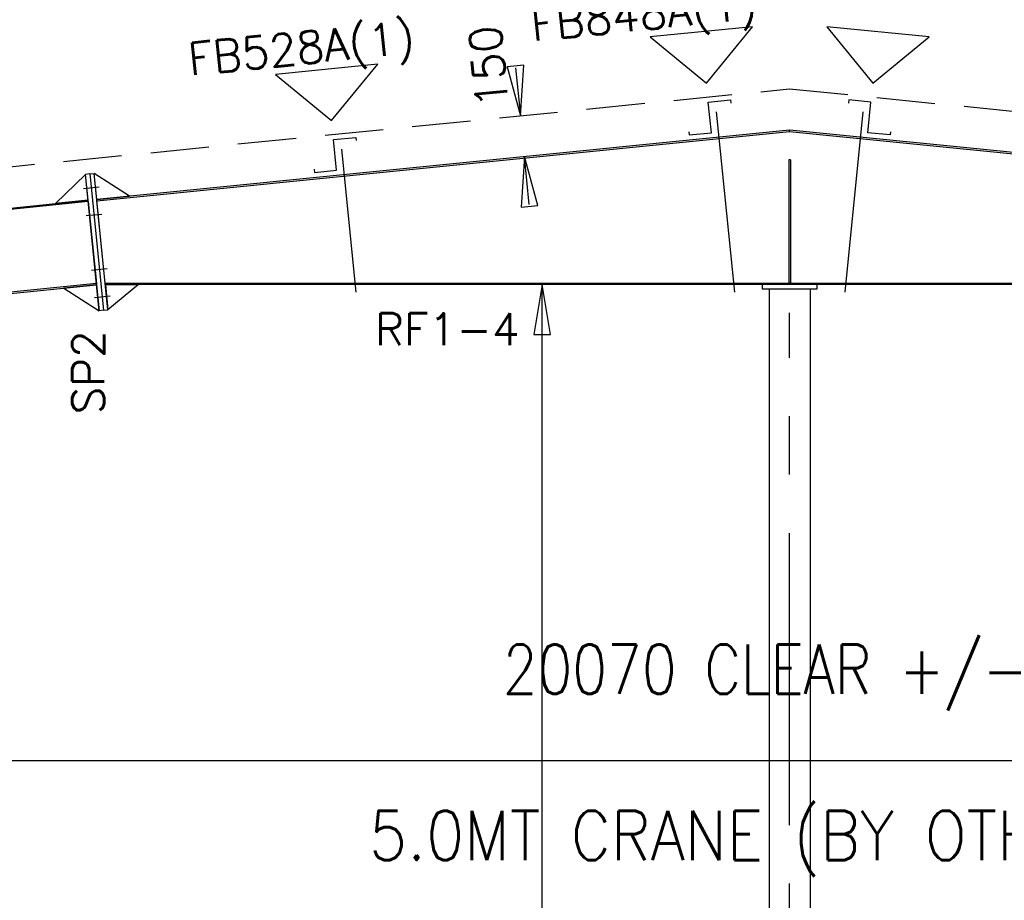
# Model space of a CAD drawing. Header units: millimetres. Extents: x 0 to 28190, y 0 to 19934.
# Tile 8 of 11: x 11374 to 14966, y 12489 to 15701. Entities that reach past the tile are written whole.
import ezdxf

# ---------------------------------------------------------------- set-up
doc = ezdxf.new("R2010")
doc.units = ezdxf.units.MM
doc.header["$MEASUREMENT"] = 0
for name, pattern in [('CENTER', [1704.8, 1065.5, -213.1, 213.1, -213.1]), ('CONTIN', [0]), ('DASHED', [319.6, 213.1, -106.5])]:
    doc.linetypes.add(name, pattern=pattern)
doc.layers.get('0').update_dxf_attribs({"linetype": 'CONTIN'})
for name, color, linetype in [('1', 7, 'CONTIN'), ('10', 10, 'CONTIN'), ('11', 7, 'CONTIN'), ('12', 6, 'CONTIN'), ('2', 6, 'CONTIN'), ('3', 7, 'CONTIN'), ('4', 7, 'CENTER'), ('5', 5, 'DASHED')]:
    doc.layers.add(name, color=color, linetype=linetype)
doc.styles.add('S', font='SIMPLEX.shx', dxfattribs={"width": 0.9})
doc.styles.add('SIMPLEX', font='SIMPLEX')

# ---------------------------------------------------------------- blocks, each defined once
blk = doc.blocks.new('ZCOL')
for p, q in [((10.16, 0), (0, 0)), ((0, 0), (0, -25.4)), ((10.16, -2.54), (10.16, 0)), ((-10.16, -25.4), (-10.16, -22.86)), ((0, -25.4), (-10.16, -25.4))]:
    blk.add_line(p, q)
blk = doc.blocks.new('MARKER')
for p, q in [((187.527664, 187.527664), (-187.52766, 187.527664)), ((-187.52766, 187.527664), (0, 0)), ((0, 0), (187.527664, 187.527664))]:
    blk.add_line(p, q)
blk = doc.blocks.new('ARROWF')
for p, q in [((0, 0), (-182.8, 30.5)), ((-182.8, 30.5), (-182.8, -30.5)), ((-182.8, -30.5), (0, 0))]:
    blk.add_line(p, q)

msp = doc.modelspace()

# ---------------------------------------------------------------- linework, layer by layer
at = {"color": 6}
msp.add_line((4366.4, 12998.6), (23998.9, 12998.6), dxfattribs=at)
at = {"layer": '1'}
for p, q in [((13915.2, 15365.7), (13981, 14707.7)), ((14450.1, 15365.7), (14384.3, 14707.7)), ((14182.2, 15298.3), (11655.7, 15045.7)), ((11656.2, 15040.7), (14182.7, 15293.4)), ((11656.2, 15040.7), (14182.7, 15293.4)), ((14182.7, 15293.4), (14182.2, 15298.3)), ((14182.7, 15293.4), (14183.2, 15298.3)), ((14182.7, 15293.4), (16709.1, 15040.7)), ((14182.7, 15293.4), (16709.1, 15040.7)), ((16709.6, 15045.7), (14183.2, 15298.3)), ((12548.2, 15229), (12600.3, 14707.7)), ((14179.7, 15190.6), (14179.7, 14740.6)), ((14185.7, 15190.6), (14179.7, 15190.6)), ((14179.7, 15190.6), (14179.7, 14740.6)), ((14185.7, 15190.6), (14179.7, 15190.6)), ((14185.7, 15190.6), (14185.7, 14740.6)), ((14185.7, 15190.6), (14185.7, 14740.6)), ((11504.5, 15030.6), (11614.5, 15137)), ((11630.4, 15138.6), (11614.5, 15137)), ((11664.2, 14639.5), (11614.5, 15137)), ((11614.5, 15137), (11614.5, 15137)), ((11623.9, 15042.5), (11614.5, 15137)), ((11630.4, 15138.6), (11646.3, 15140.2)), ((11630.4, 15138.6), (11680.1, 14641.1)), ((11630.4, 15138.6), (11680.1, 14641.1)), ((11696, 14642.7), (11646.3, 15140.2)), ((11775.2, 15057.6), (11646.3, 15140.2)), ((11646.3, 15140.2), (11646.3, 15140.2)), ((11655.7, 15045.7), (11646.3, 15140.2)), ((11606.8, 15086), (11663.9, 15091.7)), ((11606.8, 15086), (11663.9, 15091.7)), ((11655.7, 15045.7), (11775.2, 15057.6)), ((7456.2, 14625.7), (11623.9, 15042.5)), ((11624.4, 15037.5), (7456.7, 14620.8)), ((11624.4, 15037.5), (7456.7, 14620.8)), ((11623.9, 15042.5), (11504.5, 15030.6)), ((11624.4, 15037.5), (11623.9, 15042.5)), ((11624.4, 15037.5), (11654.3, 14739)), ((11656.2, 15040.7), (11655.7, 15045.7)), ((11686.3, 14740.6), (11656.2, 15040.7)), ((11616.7, 14986.5), (11673.9, 14992.2)), ((11616.7, 14986.5), (11673.9, 14992.2)), ((11636.6, 14787.5), (11693.8, 14793.2)), ((11636.6, 14787.5), (11693.8, 14793.2)), ((11654.3, 14739), (7486.5, 14322.2)), ((11654.3, 14739), (7486.5, 14322.2)), ((7487, 14317.3), (11654.8, 14734)), ((11654.8, 14734), (11535.4, 14722.1)), ((11654.3, 14739), (11654.8, 14734)), ((11654.8, 14734), (11664.2, 14639.5)), ((11686.3, 14740.6), (16679.1, 14740.6)), ((11686.8, 14740.6), (16678.6, 14740.6)), ((11686.8, 14740.6), (11686.8, 14735.6)), ((16678.6, 14735.6), (11686.8, 14735.6)), ((11686.8, 14735.6), (11807.4, 14735.6)), ((11686.8, 14735.6), (11696, 14642.7)), ((11807.4, 14735.6), (11696, 14642.7)), ((14082.7, 14735.6), (14082.7, 14719.6)), ((14185.7, 14740.6), (14179.7, 14740.6)), ((14185.7, 14740.6), (14179.7, 14740.6)), ((14282.7, 14719.6), (14282.7, 14735.6)), ((11535.4, 14722.1), (11664.2, 14639.5)), ((11646.6, 14688), (11703.7, 14693.7)), ((11646.6, 14688), (11703.7, 14693.7)), ((14082.7, 14719.6), (14282.7, 14719.6)), ((14107.7, 14719.6), (14107.7, 5921.6)), ((14257.7, 14719.6), (14257.7, 5921.6)), ((11680.1, 14641.1), (11664.2, 14639.5)), ((11664.2, 14639.5), (11664.2, 14639.5)), ((11680.1, 14641.1), (11696, 14642.7)), ((11696, 14642.7), (11696, 14642.7))]:
    msp.add_line(p, q, dxfattribs=at)
at = {"layer": '12'}
msp.add_line((13544.4, 14735.6), (13075.6, 14735.6), dxfattribs=at)
at = {"layer": '2'}
for p, q in [((13183.2, 15525.9), (13200.6, 15350.9)), ((13233.1, 15026.7), (13215.6, 15201.7)), ((13280.2, 5905.6), (13280.2, 14735.6))]:
    msp.add_line(p, q, dxfattribs=at)
at = {"layer": '4'}
msp.add_line((14182.7, 5943.7), (14182.7, 14631.5), dxfattribs=at)
at = {"layer": '5'}
for p, q in [((2947.7, 14325.6), (14182.7, 15449.1)), ((14182.7, 15449.1), (25417.7, 14325.6))]:
    msp.add_line(p, q, dxfattribs=at)

# ---------------------------------------------------------------- block references
at = {"layer": '10', "yscale": -4.4055119, "zscale": -4.4055119}
for p, xscale, rotation in [((13897.2, 15289), -7.999999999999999, 5.71059464), ((14468.2, 15289), 7.999999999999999, 354.2894053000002), ((12530.2, 15152.3), -7.999999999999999, 5.71059464)]:
    msp.add_blockref('ZCOL', p, dxfattribs=dict(at, xscale=xscale, rotation=rotation))
at = {"layer": '2'}
for p, rotation in [((13200.6, 15350.9), 275.710602), ((13215.6, 15201.7), 95.7105942), ((13280.2, 14735.6), 90)]:
    msp.add_blockref('ARROWF', p, dxfattribs=dict(at, rotation=rotation))
at = {"layer": '3'}
for p, rotation in [((13879, 15470.2), 5.71059464), ((14486.3, 15470.2), 354.2894053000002), ((12512.1, 15333.5), 5.71059464)]:
    msp.add_blockref('MARKER', p, dxfattribs=dict(at, rotation=rotation))

# ---------------------------------------------------------------- texts
at = {"color": 7, "linetype": 'Continuous', "lineweight": 0, "char_height": 180, "attachment_point": 5, "style": 'S'}
for s, insert in [('\\A1;20070 CLEAR +/- ', (14182.7, 13301.5)), ('5.0MT CRANE (BY OTHERS )', (14182.7, 12695.6))]:
    msp.add_mtext(s, dxfattribs=dict(at, insert=insert))
at = {"layer": '11', "style": 'SIMPLEX'}
msp.add_text('150', height=117.2, rotation=95.7106, dxfattribs=at).set_placement((13157.9, 15385.9))
at = {"layer": '3', "style": 'SIMPLEX'}
for s, rotation, p in [('FB848A(1)', 5.7106, (13245.3, 15623.5)), ('FB528A(1)', 5.7106, (11995, 15498.5)), (' RF1-4', 0.0001, (12589.8, 14513.3)), ('SP2', 90, (11682.9, 14261.3))]:
    msp.add_text(s, height=117.2, rotation=rotation, dxfattribs=at).set_placement(p)

doc.saveas('drawing.dxf')
